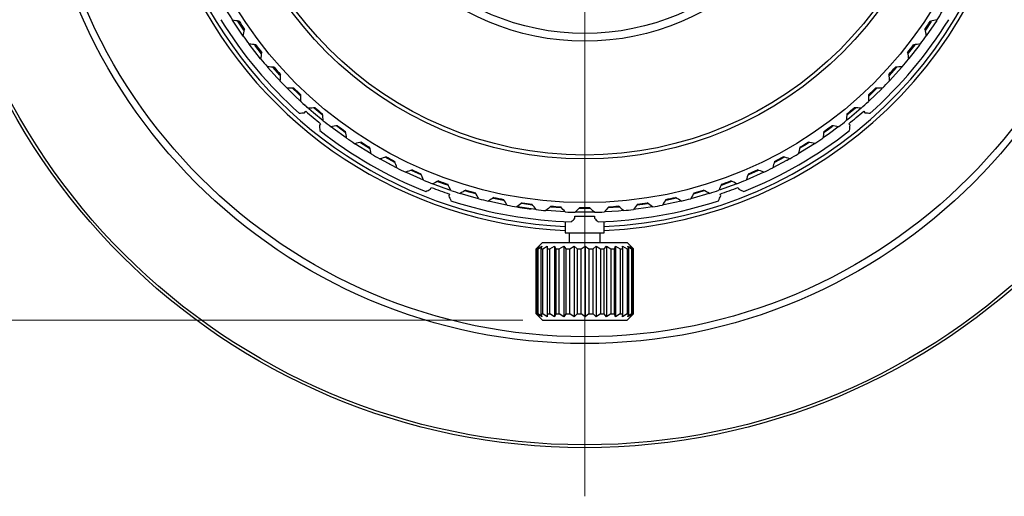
# Model space of a CAD drawing. Header units: millimetres. Extents: x 10 to 287, y 8 to 201.
# Tile 24 of 27: x 197 to 248, y 77 to 101. Entities that reach past the tile are written whole.
import ezdxf

# ---------------------------------------------------------------- set-up
doc = ezdxf.new("R2010")
doc.units = ezdxf.units.MM
doc.styles.add('SLDTEXTSTYLE2', font='TXT', dxfattribs={"width": 0.7, "bigfont": 'bigfont'})
doc.dimstyles.new('SLDDIMSTYLE0', dxfattribs={"dimtxt": 3.638021, "dimasz": 3, "dimexe": 0, "dimexo": 0.0625, "dimgap": 0.909505, "dimtad": 3, "dimdec": 1, "dimrnd": 1e-09, "dimzin": 12, "dimdsep": 46, "dimtxsty": 'SLDTEXTSTYLE2', "dimsah": 1, "dimcen": 0.09, "dimadec": 0, "dimazin": 3, "dimtfac": 1, "dimtdec": 3, "dimtofl": 0, "dimtmove": 0, "dimatfit": 3, "dimfxl": 1, "dimfrac": 2, "dimtolj": 1, "dimtzin": 12, "dimarcsym": 0})

# ---------------------------------------------------------------- blocks, each defined once
blk = doc.blocks.new('_D_11')
at = {"color": 7, "linetype": 'Continuous', "lineweight": 0, "transparency": 16777216}
for p, q in [((225.012, 112.694), (186.315, 112.694)), ((187.315, 112.694), (187.315, 85.644)), ((222.837, 85.644), (186.315, 85.644))]:
    blk.add_line(p, q, dxfattribs=at)
at = {"color": 7, "linetype": 'Continuous', "lineweight": 18, "transparency": 16777216}
for points in [[(187.315, 112.694), (186.815, 109.694), (187.815, 109.694)], [(187.315, 85.644), (187.815, 88.644), (186.815, 88.644)]]:
    blk.add_solid(points, dxfattribs=at)
at = {"color": 7, "linetype": 'Continuous', "lineweight": 18, "transparency": 16777216, "char_height": 3.175, "attachment_point": 1, "rotation": 90, "style": 'SLDTEXTSTYLE2'}
for s, insert in [(')', (183.222, 103.105)), ('27.1', (183.222, 95.896)), ('(', (183.222, 94.609))]:
    blk.add_mtext(s, dxfattribs=dict(at, insert=insert))
blk = doc.blocks.new('SW_CENTERMARKSYMBOL_0')
at = {"color": 0, "linetype": 'Continuous', "lineweight": 18}
blk.add_line((0, -5), (0, -36.1), dxfattribs=at)

msp = doc.modelspace()

# ---------------------------------------------------------------- linework, layer by layer
at = {"color": 7, "linetype": 'Continuous', "lineweight": 25}
for p, q in [((208.4722, 100.2601), (207.9176, 101.082)), ((208.5036, 100.5638), (208.1975, 101.018)), ((209.4072, 99.3537), (209.0632, 99.7935)), ((242.969, 99.8046), (242.6317, 99.3725)), ((242.0198, 98.6432), (241.6464, 98.2288)), ((242.3061, 98.6677), (241.6716, 97.9627)), ((241.277, 97.5542), (240.6091, 96.9092)), ((240.9997, 97.5598), (240.6189, 97.192)), ((211.6161, 96.316), (211.6804, 96.3926)), ((240.3434, 96.3926), (240.4077, 96.316)), ((212.4464, 95.7498), (212.3821, 95.6732)), ((213.714, 95.3032), (213.2538, 95.6379)), ((239.6416, 95.6732), (239.5773, 95.7498)), ((215.0461, 94.2011), (214.2051, 94.7264)), ((214.9604, 94.4857), (214.502, 94.772)), ((214.5765, 94.4877), (214.569, 94.4748)), ((216.3484, 93.4885), (215.4904, 93.9447)), ((216.2508, 93.7626), (215.7583, 94.0248)), ((215.9547, 93.6748), (215.9621, 93.6877)), ((236.244, 94.013), (235.767, 93.7596)), ((215.6015, 93.3131), (215.6016, 93.3133)), ((217.6072, 93.1227), (217.1065, 93.3454)), ((235.2115, 93.262), (234.3057, 92.8585)), ((234.9274, 93.35), (234.4341, 93.1302)), ((233.8336, 92.6676), (232.9278, 92.3371)), ((233.553, 92.774), (233.0178, 92.5795)), ((218.086, 92.3801), (218.1202, 92.4741)), ((219.0599, 92.132), (219.0257, 92.0381)), ((232.1373, 92.2941), (231.631, 92.1489)), ((232.9981, 92.0381), (232.9639, 92.132)), ((233.9035, 92.4741), (233.9377, 92.3801)), ((223.3228, 91.5648), (222.7573, 91.6445)), ((223.5106, 91.3404), (222.5653, 91.4724)), ((225.0117, 91.2176), (224.0502, 91.2841)), ((224.7973, 91.429), (224.2648, 91.4661)), ((226.2782, 91.396), (225.7301, 91.3962)), ((225.0119, 90.7171), (225.0119, 90.1444)), ((225.5119, 90.8944), (225.5119, 90.9944)), ((226.5119, 90.9944), (226.5119, 90.8944)), ((227.0119, 90.1444), (227.0119, 90.7171)), ((225.0119, 90.1444), (226.9013, 90.1444)), ((225.2119, 90.1444), (225.2119, 89.6444)), ((226.8119, 89.6444), (226.8119, 90.1444)), ((226.9013, 90.1444), (227.0119, 90.1444)), ((223.8369, 89.6444), (223.5119, 89.3194)), ((223.8369, 89.6444), (227.9465, 89.6444)), ((227.9465, 89.6444), (228.1869, 89.6444)), ((228.5119, 89.3194), (228.1869, 89.6444)), ((223.5119, 89.3194), (223.5119, 85.9694)), ((223.5119, 89.3194), (223.5151, 89.3194)), ((223.5151, 89.3194), (223.6767, 89.4644)), ((223.5151, 85.9694), (223.5151, 89.3194)), ((223.6767, 89.4644), (223.5658, 89.3194)), ((223.5658, 89.3194), (223.6182, 89.3194)), ((223.5658, 89.3194), (223.5658, 85.9694)), ((223.6182, 89.3194), (223.8173, 89.4644)), ((223.6182, 85.9694), (223.6182, 89.3194)), ((223.8173, 89.4644), (223.7605, 89.3194)), ((223.7605, 89.3194), (223.8604, 89.3194)), ((223.7605, 89.3194), (223.7605, 85.9694)), ((223.8604, 89.3194), (224.0855, 89.4644)), ((223.8604, 85.9694), (223.8604, 89.3194)), ((224.0855, 89.4644), (224.086, 89.3194)), ((224.0855, 89.4644), (224.0855, 85.8243)), ((224.086, 89.3194), (224.2276, 89.3194)), ((224.086, 89.3194), (224.086, 85.9694)), ((224.2276, 89.3194), (224.4657, 89.4644)), ((224.2276, 85.9694), (224.2276, 89.3194)), ((224.4657, 89.4644), (224.5235, 89.3194)), ((224.4657, 89.4644), (224.4657, 85.8243)), ((224.5235, 89.3194), (224.6985, 89.3194)), ((224.5235, 89.3194), (224.5235, 85.9694)), ((224.6985, 89.3194), (224.9357, 89.4644)), ((224.6985, 85.9694), (224.6985, 89.3194)), ((224.9357, 89.4644), (225.0474, 89.3194)), ((224.9357, 89.4644), (224.9357, 85.8243)), ((225.0474, 89.3194), (225.2457, 89.3194)), ((225.0474, 89.3194), (225.0474, 85.9694)), ((225.2457, 89.3194), (225.4683, 89.4644)), ((225.2457, 85.9694), (225.2457, 89.3194)), ((225.4683, 89.4644), (225.6274, 89.3194)), ((225.4683, 89.4644), (225.4683, 85.8243)), ((225.6274, 89.3194), (225.8375, 89.3194)), ((225.6274, 89.3194), (225.6274, 85.9694)), ((225.8375, 89.3194), (226.0324, 89.4644)), ((225.8375, 85.9694), (225.8375, 89.3194)), ((226.0324, 89.4644), (226.2298, 89.3194)), ((226.0324, 89.4644), (226.0324, 85.8243)), ((226.2298, 89.3194), (226.4394, 89.3194)), ((226.2298, 89.3194), (226.2298, 85.9694)), ((226.4394, 89.3194), (226.5954, 89.4644)), ((226.4394, 85.9694), (226.4394, 89.3194)), ((226.5954, 89.4644), (226.8194, 89.3194)), ((226.5954, 89.4644), (226.5954, 85.8243)), ((226.8194, 89.3194), (227.0164, 89.3194)), ((226.8194, 89.3194), (226.8194, 85.9694)), ((227.0164, 89.3194), (227.1244, 89.4644)), ((227.0164, 85.9694), (227.0164, 89.3194)), ((227.1244, 89.4644), (227.3622, 89.3194)), ((227.1244, 89.4644), (227.1244, 85.8243)), ((227.3622, 89.3194), (227.5351, 89.3194)), ((227.3622, 89.3194), (227.3622, 85.9694)), ((227.5351, 89.3194), (227.5888, 89.4644)), ((227.5351, 85.9694), (227.5351, 89.3194)), ((227.5888, 89.4644), (227.8265, 89.3194)), ((227.5888, 89.4644), (227.5888, 85.8243)), ((227.8265, 89.3194), (227.9652, 89.3194)), ((227.8265, 89.3194), (227.8265, 85.9694)), ((227.9616, 89.4644), (228.1853, 89.3194)), ((227.9652, 89.3194), (227.9616, 89.4644)), ((227.9652, 85.9694), (227.9652, 89.3194)), ((228.1853, 89.3194), (228.2819, 89.3194)), ((228.1853, 89.3194), (228.1853, 85.9694)), ((228.221, 89.4644), (228.4178, 89.3194)), ((228.2819, 89.3194), (228.221, 89.4644)), ((228.2819, 85.9694), (228.2819, 89.3194)), ((228.352, 89.4644), (228.5105, 89.3194)), ((228.4666, 89.3194), (228.352, 89.4644)), ((228.4178, 89.3194), (228.4666, 89.3194)), ((228.4178, 89.3194), (228.4178, 85.9694)), ((228.4666, 85.9694), (228.4666, 89.3194)), ((228.5105, 89.3194), (228.5119, 89.3194)), ((228.5105, 89.3194), (228.5105, 85.9694)), ((228.5119, 85.9694), (228.5119, 89.3194)), ((223.5119, 85.9694), (223.8369, 85.6444)), ((223.5119, 85.9694), (223.5151, 85.9694)), ((223.6767, 85.8243), (223.5151, 85.9694)), ((223.5658, 85.9694), (223.6767, 85.8243)), ((223.5658, 85.9694), (223.6182, 85.9694)), ((223.8173, 85.8243), (223.6182, 85.9694)), ((223.7605, 85.9694), (223.8173, 85.8243)), ((223.7605, 85.9694), (223.8604, 85.9694)), ((223.8369, 85.6444), (227.9465, 85.6444)), ((224.0855, 85.8243), (223.8604, 85.9694)), ((224.086, 85.9694), (224.0855, 85.8243)), ((224.086, 85.9694), (224.2276, 85.9694)), ((224.4657, 85.8243), (224.2276, 85.9694)), ((224.5235, 85.9694), (224.4657, 85.8243)), ((224.5235, 85.9694), (224.6985, 85.9694)), ((224.9357, 85.8243), (224.6985, 85.9694)), ((225.0474, 85.9694), (224.9357, 85.8243)), ((225.0474, 85.9694), (225.2457, 85.9694)), ((225.4683, 85.8243), (225.2457, 85.9694)), ((225.6274, 85.9694), (225.4683, 85.8243)), ((225.6274, 85.9694), (225.8375, 85.9694)), ((226.0324, 85.8243), (225.8375, 85.9694)), ((226.2298, 85.9694), (226.0324, 85.8243)), ((226.2298, 85.9694), (226.4394, 85.9694)), ((226.5954, 85.8243), (226.4394, 85.9694)), ((226.8194, 85.9694), (226.5954, 85.8243)), ((226.8194, 85.9694), (227.0164, 85.9694)), ((227.1244, 85.8243), (227.0164, 85.9694)), ((227.3622, 85.9694), (227.1244, 85.8243)), ((227.3622, 85.9694), (227.5351, 85.9694)), ((227.5888, 85.8243), (227.5351, 85.9694)), ((227.8265, 85.9694), (227.5888, 85.8243)), ((227.8265, 85.9694), (227.9652, 85.9694)), ((227.9465, 85.6444), (228.1869, 85.6444)), ((227.9616, 85.8243), (227.9652, 85.9694)), ((228.1853, 85.9694), (227.9616, 85.8243)), ((228.1853, 85.9694), (228.2819, 85.9694)), ((228.1869, 85.6444), (228.5119, 85.9694)), ((228.221, 85.8243), (228.2819, 85.9694)), ((228.4178, 85.9694), (228.221, 85.8243)), ((228.352, 85.8243), (228.4666, 85.9694)), ((228.5105, 85.9694), (228.352, 85.8243)), ((228.4178, 85.9694), (228.4666, 85.9694)), ((228.5105, 85.9694), (228.5119, 85.9694))]:
    msp.add_line(p, q, dxfattribs=at)
at = {"color": 7, "linetype": 'Continuous', "lineweight": 25, "flags": 128}
for points in [[(243.8158, 101.0021), (243.7815, 100.95), (243.5172, 100.5596)], [(244.0932, 101.0619), (243.9484, 100.8398), (243.5595, 100.2714)], [(209.3818, 99.0676), (209.3579, 99.0968), (208.7717, 99.8481)], [(243.2406, 99.8328), (243.1999, 99.7784), (242.6695, 99.1012)], [(210.3478, 97.9673), (210.2092, 98.1161), (209.7254, 98.6587)], [(210.3593, 98.2484), (210.3562, 98.2517), (210.0052, 98.6417)], [(211.4342, 96.8912), (211.1183, 97.1885), (210.7442, 97.5567)], [(211.4246, 97.1733), (211.2568, 97.3328), (211.0144, 97.5694)], [(212.579, 95.9072), (212.0817, 96.3176), (211.845, 96.5219)], [(212.5247, 96.2084), (212.2113, 96.4699), (212.1211, 96.547)], [(240.2114, 96.5506), (239.6094, 96.0404), (239.4774, 95.9334)], [(239.9188, 96.561), (239.483, 96.1953), (239.4821, 96.1946)], [(238.7428, 95.6177), (238.4622, 95.412), (238.3166, 95.3081)], [(213.7567, 95.0291), (213.0959, 95.5064), (212.9804, 95.5937)], [(239.0215, 95.5771), (238.5791, 95.2498), (238.2555, 95.0211)], [(237.81, 94.7206), (237.5029, 94.5228), (236.9856, 94.2058)], [(237.5504, 94.7904), (237.396, 94.6918), (237.0675, 94.4882)], [(236.5446, 93.9511), (236.3847, 93.8621), (235.6807, 93.4912)], [(217.7266, 92.8549), (217.5846, 92.9148), (216.8506, 93.2439)], [(219.1307, 92.3253), (218.7942, 92.4421), (218.1988, 92.6642)], [(218.9741, 92.5906), (218.8614, 92.6305), (218.4725, 92.7733)], [(220.5515, 91.8993), (220.0302, 92.0432), (219.6151, 92.168)], [(220.4254, 92.14), (220.0858, 92.2353), (219.8756, 92.2974)], [(232.3815, 92.1596), (231.5765, 91.927), (231.4644, 91.8973)], [(221.996, 91.5728), (221.288, 91.7197), (221.0732, 91.7693)], [(221.841, 91.8067), (221.3319, 91.9149), (221.3267, 91.916)], [(229.2354, 91.6397), (229.0046, 91.6057), (228.7111, 91.5661)], [(230.9703, 91.7739), (230.3124, 91.6289), (230.0004, 91.5676)], [(230.7226, 91.9218), (230.2724, 91.8248), (230.1648, 91.8031)], [(226.4892, 91.1997), (226.4448, 91.1987), (225.5408, 91.1995)], [(228.0104, 91.2875), (227.7419, 91.2641), (227.0568, 91.2198)], [(227.7863, 91.4684), (227.7258, 91.4634), (227.2298, 91.4292)], [(229.4988, 91.479), (229.0327, 91.4076), (228.519, 91.3411)]]:
    msp.add_lwpolyline(points, dxfattribs=at)
at = {"color": 7, "linetype": 'Continuous', "lineweight": 25}
for radius in [33.6, 33.4536, 28.2464, 27.8929, 21, 18.75, 18.55, 12.7, 12.303]:
    msp.add_circle((226.0119, 112.6944), radius, dxfattribs=at)
for radius, start, end in [(22.45, 82.553, 267.447), (22.25, 82.57596, 267.42404), (22.45, 272.553, 77.447), (22.25, 272.57596, 77.42404), (21.5, 211.33375, 212.691), (21.5, 327.33375, 328.691), (22, 211.79522, 228.20478), (21.25, 213.32592, 214.67408), (22, 311.79522, 328.20478), (21.25, 325.32592, 326.67408), (21.5, 215.33375, 216.691), (21.5, 323.33375, 324.691), (21.25, 217.32592, 218.67408), (21.25, 321.32592, 322.67408), (21.5, 219.33375, 220.691), (21.25, 221.32592, 222.67408), (21.25, 317.32592, 318.67408), (21.5, 319.33375, 320.691), (21.5, 223.33375, 224.691), (21.5, 315.33375, 316.691), (21.25, 225.32592, 226.67408), (21.25, 313.32592, 314.67408), (21.5, 227.33375, 228.691), (21.5, 311.33375, 312.691), (21.25, 229.32592, 230.67408), (21.25, 309.32592, 310.67408), (21.5, 231.33375, 232.691), (21.25, 233.32592, 234.67408), (21.25, 305.32592, 306.67408), (21.5, 307.33375, 308.691), (22, 231.79522, 248.20478), (22, 291.79522, 308.20478), (21.5, 235.33375, 236.691), (21.25, 237.32592, 238.67408), (21.25, 301.32592, 302.67408), (21.5, 303.33375, 304.691), (21.5, 239.33375, 240.691), (21.5, 299.33375, 300.691), (21.25, 241.32592, 242.67408), (21.25, 297.32592, 298.67408), (21.5, 243.33375, 244.691), (21.25, 245.32592, 246.67408), (21.25, 293.32592, 294.67408), (21.5, 295.33375, 296.691), (21.5, 247.33375, 248.691), (21.25, 249.32592, 250.67408), (21.25, 289.32592, 290.67408), (21.5, 291.33375, 292.691), (21.5, 251.33375, 252.691), (21.25, 253.32592, 254.67408), (21.25, 285.32592, 286.67408), (21.5, 287.33375, 288.691), (22, 251.79522, 268.20478), (21.5, 255.33375, 256.691), (21.25, 257.32592, 258.67408), (21.5, 259.33375, 260.691), (21.25, 261.32592, 262.67408), (22, 271.79522, 288.20478), (21.25, 277.32592, 278.67408), (21.5, 279.33375, 280.691), (21.25, 281.32592, 282.67408), (21.5, 283.33375, 284.691), (21.5, 263.33375, 264.691), (21.25, 265.32592, 266.67408), (21.5, 267.33375, 268.691), (21.25, 269.32592, 270.67408), (21.5, 271.33375, 272.691), (21.25, 273.32592, 274.67408), (21.5, 275.33375, 276.691)]:
    msp.add_arc((226.0119, 112.6944), radius, start, end, dxfattribs=at)
for points in [[(208.2562, 101.0196), (208.1431, 101.0405), (208.0302, 101.0613), (207.9176, 101.082)], [(244.1112, 101.0899), (243.9968, 101.0665), (243.8823, 101.0431), (243.7675, 101.0196)], [(208.4722, 100.2601), (208.4934, 100.3749), (208.5146, 100.4899), (208.5358, 100.6051)], [(243.4879, 100.6051), (243.5109, 100.4924), (243.5339, 100.3799), (243.5569, 100.2677)], [(209.1139, 99.8095), (208.9996, 99.8224), (208.8855, 99.8353), (208.7717, 99.8481)], [(243.2576, 99.8556), (243.1419, 99.8402), (243.026, 99.8249), (242.9098, 99.8095)], [(209.3823, 99.0669), (209.3954, 99.1829), (209.4086, 99.2991), (209.4217, 99.4155)], [(242.602, 99.4155), (242.6171, 99.3015), (242.6322, 99.1877), (242.6473, 99.0741)], [(210.0538, 98.6621), (209.9389, 98.667), (209.8243, 98.6719), (209.7098, 98.6768)], [(242.32, 98.6839), (242.2035, 98.6766), (242.0868, 98.6694), (241.9699, 98.6621)], [(210.3734, 97.9401), (210.3784, 98.0567), (210.3834, 98.1735), (210.3884, 98.2905)], [(241.6353, 98.2905), (241.6424, 98.1758), (241.6496, 98.0612), (241.6567, 97.9468)], [(211.0716, 97.5831), (210.9566, 97.58), (210.8418, 97.5769), (210.7273, 97.5738)], [(211.4407, 96.8851), (211.4376, 97.0018), (211.4344, 97.1187), (211.4312, 97.2358)], [(240.5925, 97.2358), (240.5916, 97.1208), (240.5907, 97.006), (240.5898, 96.8914)], [(241.303, 97.5804), (241.1863, 97.5813), (241.0693, 97.5822), (240.9522, 97.5831)], [(211.3495, 96.2927), (211.4382, 96.3004), (211.5271, 96.3082), (211.6161, 96.316)], [(211.6804, 96.3926), (211.9357, 96.1783), (212.191, 95.9641), (212.4464, 95.7498)], [(212.1621, 96.5778), (212.0476, 96.5666), (211.9333, 96.5555), (211.8193, 96.5444)], [(212.579, 95.9072), (212.5677, 96.0234), (212.5564, 96.1398), (212.5451, 96.2564)], [(239.4786, 96.2564), (239.4697, 96.1417), (239.4608, 96.0273), (239.4519, 95.913)], [(239.5773, 95.7498), (239.8327, 95.9641), (240.088, 96.1783), (240.3434, 96.3926)], [(240.2114, 96.5506), (240.0951, 96.5596), (239.9785, 96.5687), (239.8617, 96.5778)], [(240.4077, 96.316), (240.4966, 96.3082), (240.5855, 96.3004), (240.6742, 96.2927)], [(212.3821, 95.6732), (212.3899, 95.5842), (212.3977, 95.4954), (212.4054, 95.4067)], [(213.32, 95.6509), (213.2066, 95.6318), (213.0934, 95.6128), (212.9804, 95.5937)], [(239.0507, 95.5994), (238.9352, 95.6165), (238.8196, 95.6337), (238.7037, 95.6509)], [(239.6183, 95.4067), (239.6261, 95.4954), (239.6338, 95.5842), (239.6416, 95.6732)], [(213.7828, 95.0111), (213.7634, 95.1262), (213.744, 95.2415), (213.7245, 95.357)], [(238.2992, 95.357), (238.2823, 95.2432), (238.2654, 95.1297), (238.2486, 95.0164)], [(214.5398, 94.8071), (214.428, 94.7801), (214.3164, 94.7532), (214.2051, 94.7264)], [(237.8264, 94.7315), (237.7125, 94.7566), (237.5983, 94.7818), (237.4839, 94.8071)], [(215.0461, 94.2011), (215.0187, 94.3145), (214.9913, 94.4282), (214.9639, 94.5421)], [(237.0599, 94.5421), (237.0351, 94.4298), (237.0103, 94.3177), (236.9856, 94.2058)], [(215.8155, 94.0504), (215.7059, 94.0157), (215.5965, 93.9811), (215.4872, 93.9465)], [(216.3628, 93.4812), (216.3276, 93.5925), (216.2924, 93.704), (216.257, 93.8157)], [(235.7667, 93.8157), (235.7341, 93.7054), (235.7016, 93.5953), (235.6692, 93.4854)], [(236.5446, 93.9511), (236.4327, 93.9841), (236.3205, 94.0172), (236.2082, 94.0504)], [(217.1409, 93.3846), (217.034, 93.3423), (216.9272, 93.3001), (216.8206, 93.258)], [(217.7266, 92.8549), (217.6837, 92.9635), (217.6407, 93.0722), (217.5977, 93.1812)], [(234.426, 93.1812), (234.3859, 93.0734), (234.3458, 92.9659), (234.3057, 92.8585)], [(235.2115, 93.262), (235.1021, 93.3028), (234.9926, 93.3436), (234.8828, 93.3846)], [(218.5095, 92.8128), (218.4058, 92.7632), (218.3022, 92.7137), (218.1988, 92.6642)], [(219.1307, 92.3253), (219.0803, 92.4306), (219.0299, 92.5361), (218.9794, 92.6418)], [(233.0444, 92.6418), (232.9968, 92.5371), (232.9493, 92.4326), (232.9018, 92.3283)], [(233.8336, 92.6676), (233.7273, 92.7159), (233.6209, 92.7643), (233.5142, 92.8128)], [(217.8435, 92.267), (217.9242, 92.3046), (218.005, 92.3423), (218.086, 92.3801)], [(218.1202, 92.4741), (218.4334, 92.36), (218.7466, 92.246), (219.0599, 92.132)], [(219.9147, 92.3379), (219.8146, 92.2812), (219.7148, 92.2245), (219.6151, 92.168)], [(220.5683, 91.8949), (220.5108, 91.9964), (220.4531, 92.0982), (220.3953, 92.2001)], [(231.6284, 92.2001), (231.5737, 92.0989), (231.519, 91.998), (231.4644, 91.8973)], [(232.4175, 92.1708), (232.3149, 92.2264), (232.2121, 92.2821), (232.1091, 92.3379)], [(232.9639, 92.132), (233.2771, 92.246), (233.5903, 92.36), (233.9035, 92.4741)], [(233.9377, 92.3801), (234.0187, 92.3423), (234.0995, 92.3046), (234.1803, 92.267)], [(219.0257, 92.0381), (219.0634, 91.9571), (219.1011, 91.8763), (219.1388, 91.7956)], [(221.3495, 91.9622), (221.2537, 91.8986), (221.158, 91.8351), (221.0625, 91.7718)], [(222.0325, 91.5659), (221.968, 91.6631), (221.9033, 91.7606), (221.8386, 91.8582)], [(222.8071, 91.6874), (222.7159, 91.6173), (222.6249, 91.5474), (222.5341, 91.4775)], [(223.516, 91.3397), (223.4449, 91.4323), (223.3736, 91.525), (223.3022, 91.6178)], [(228.7215, 91.6178), (228.6532, 91.5253), (228.585, 91.433), (228.5169, 91.3408)], [(229.4988, 91.479), (229.405, 91.5484), (229.3109, 91.6178), (229.2167, 91.6874)], [(230.1851, 91.8582), (230.1234, 91.7611), (230.0619, 91.6643), (230.0004, 91.5676)], [(230.9703, 91.7739), (230.8718, 91.8366), (230.7731, 91.8993), (230.6742, 91.9622)], [(232.885, 91.7956), (232.9226, 91.8763), (232.9603, 91.9571), (232.9981, 92.0381)], [(224.2803, 91.515), (224.1942, 91.4388), (224.1083, 91.3626), (224.0225, 91.2866)], [(225.0117, 91.2176), (224.9343, 91.305), (224.8567, 91.3925), (224.779, 91.4802)], [(225.7619, 91.4458), (225.6813, 91.3637), (225.601, 91.2818), (225.5207, 91.2)], [(226.5123, 91.2002), (226.429, 91.2819), (226.3455, 91.3638), (226.2619, 91.4458)], [(227.2447, 91.4802), (227.1701, 91.3926), (227.0956, 91.3053), (227.0213, 91.2181)], [(228.0104, 91.2875), (227.9216, 91.3632), (227.8326, 91.439), (227.7435, 91.515)], [(225.3227, 90.7052), (225.3856, 90.7682), (225.4487, 90.8312), (225.5119, 90.8944)], [(225.5119, 90.9944), (225.8452, 90.9944), (226.1785, 90.9944), (226.5119, 90.9944)], [(226.5119, 90.8944), (226.575, 90.8312), (226.6381, 90.7682), (226.7011, 90.7052)]]:
    msp.add_open_spline(points, degree=3, dxfattribs=at)
for points, knots in [([(211.4337, 96.8916), (211.4184, 96.9057), (211.3878, 96.934), (211.3486, 96.9706), (211.3436, 96.9752), (211.3403, 96.9782)], [0, 0, 0, 0, 0.2502362, 0.5005115, 1, 1, 1, 1]), ([(211.6997, 96.6503), (211.6824, 96.6658), (211.6565, 96.6889), (211.6136, 96.7275), (211.5906, 96.7483), (211.5791, 96.7587)], [0, 0, 0, 0, 0.4997176, 0.7497544, 1, 1, 1, 1]), ([(211.7776, 96.5811), (211.7757, 96.5829), (211.7727, 96.5855), (211.7449, 96.6101), (211.7147, 96.6369), (211.6997, 96.6503)], [0, 0, 0, 0, 0.5003605, 0.750553, 1, 1, 1, 1]), ([(212.0851, 96.3147), (212.0741, 96.324), (212.0522, 96.3426), (212.0193, 96.3707), (211.9959, 96.3909), (211.9872, 96.3985)], [0, 0, 0, 0, 0.3858172, 0.7711679, 1, 1, 1, 1]), ([(236.3919, 93.866), (236.3926, 93.8665), (236.3942, 93.8674), (236.4109, 93.8766), (236.4412, 93.8933), (236.4802, 93.915), (236.509, 93.9311), (236.5235, 93.9392)], [0, 0, 0, 0, 0.2501585, 0.5002418, 0.7500731, 0.8750391, 1, 1, 1, 1]), ([(222.5583, 91.4736), (222.5592, 91.4734), (222.561, 91.4731), (222.5798, 91.4701), (222.6139, 91.4646), (222.658, 91.4576), (222.6906, 91.4525), (222.707, 91.4499)], [0, 0, 0, 0, 0.2501585, 0.5002418, 0.7500731, 0.8750391, 1, 1, 1, 1]), ([(222.707, 91.4499), (222.7211, 91.4477), (222.7494, 91.4433), (222.7999, 91.4356), (222.855, 91.4274), (222.8938, 91.4217), (222.9131, 91.4189)], [0, 0, 0, 0, 0.2502086, 0.5001023, 0.7499108, 1, 1, 1, 1]), ([(222.9131, 91.4189), (222.9325, 91.416), (222.9713, 91.4104), (223.0263, 91.4027), (223.0771, 91.3956), (223.1054, 91.3917), (223.1196, 91.3898)], [0, 0, 0, 0, 0.2500753, 0.4999005, 0.749799, 1, 1, 1, 1]), ([(223.1196, 91.3898), (223.136, 91.3876), (223.1688, 91.3832), (223.213, 91.3773), (223.2473, 91.3729), (223.2662, 91.3704), (223.268, 91.3702), (223.2689, 91.3701)], [0, 0, 0, 0, 0.1249608, 0.2499267, 0.499758, 0.7498414, 1, 1, 1, 1])]:
    msp.add_open_spline(points, degree=3, knots=knots, dxfattribs=at)

# ---------------------------------------------------------------- block references
at = {"color": 7, "linetype": 'Continuous', "lineweight": 0}
msp.add_blockref('SW_CENTERMARKSYMBOL_0', (226.0119, 112.6944), dxfattribs=at)

# ---------------------------------------------------------------- dimensions: what is measured, and where the dimension line sits
at = {"color": 7, "linetype": 'Continuous', "lineweight": 18}
dim = msp.add_linear_dim(base=(187.3145655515, 85.6443745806), p1=(226.0118639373, 112.6943745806), p2=(223.8368639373, 85.6443745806), angle=90, text='(<>)', dimstyle='SLDDIMSTYLE0', dxfattribs=at)
dim.commit()
dim.dimension.update_dxf_attribs({"geometry": '_D_11', "text_midpoint": (187.3145655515, 99.5003884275), "dimtype": 160})

doc.saveas('drawing.dxf')
